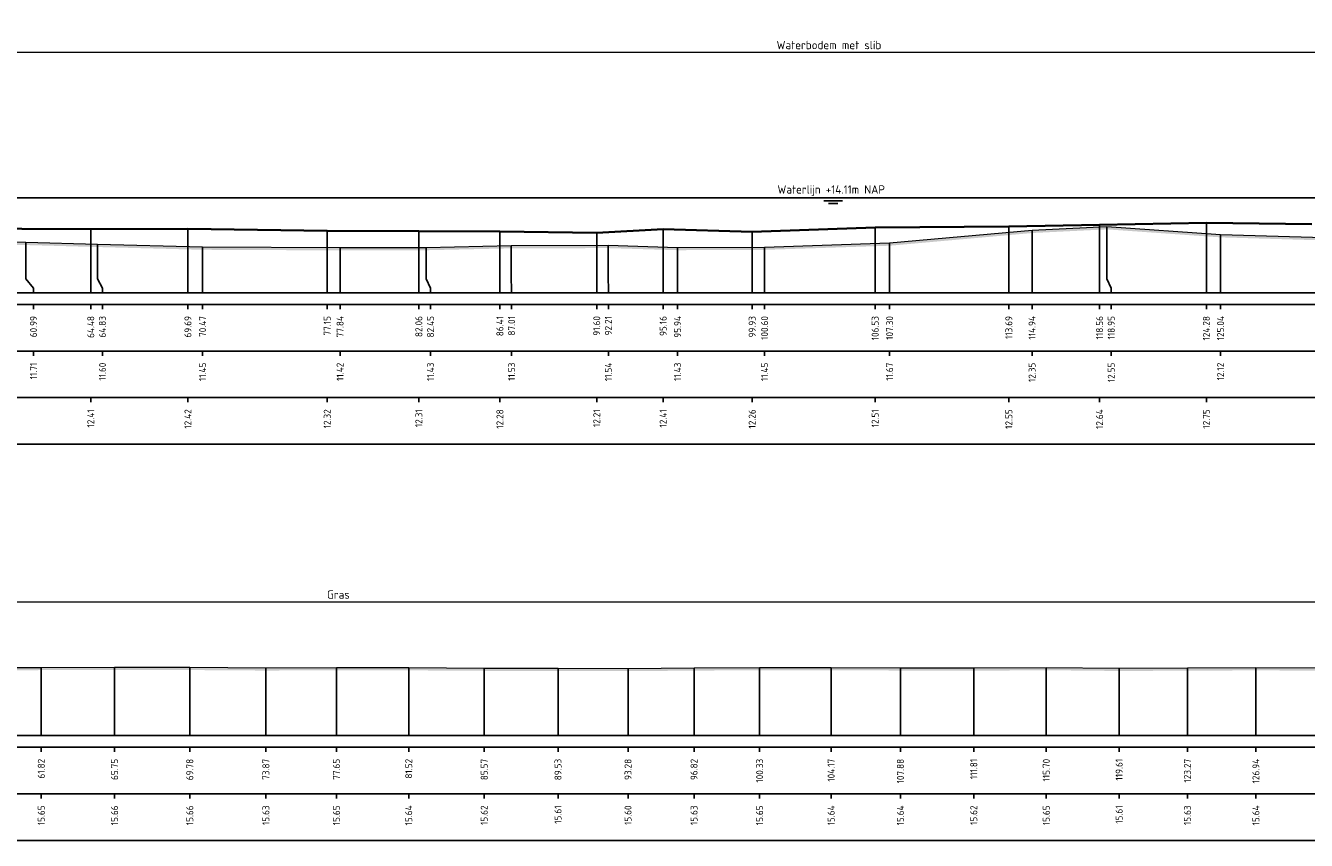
# Model space of a CAD drawing. Header units: metres. Extents: x 197882 to 206172, y 361908 to 364395.
# Tile 41 of 50: x 205845 to 205914, y 364260 to 364304. Entities that reach past the tile are written whole.
import ezdxf
from ezdxf.enums import TextEntityAlignment as Align

# ---------------------------------------------------------------- set-up
doc = ezdxf.new("R2010")
doc.units = ezdxf.units.M
doc.header["$PDMODE"] = 35
doc.header["$PDSIZE"] = 0.075
for name, color, linetype, lineweight in [('X-ME-AL-PROFIEL_BOVENKANT SLIB-GD', 42, 'Continuous', 35), ('X-ME-AL-PROFIEL_HUIDIG MAAIVELD-GD', 252, 'Continuous', 0), ('X-XX-AL-DETAIL1-M', 7, 'Continuous', 18), ('X-XX-AL-NAP-T18', 7, 'Continuous', 18)]:
    doc.layers.add(name, color=color, linetype=linetype, lineweight=lineweight)
doc.layers.add('X-ME-AL-PROFIEL_WATERLIJN-GD', color=150, linetype='Continuous')
doc.layers.add('X-ME-AL-PROFIELRASTER-S', color=7, linetype='Continuous')
doc.styles.add('NLCS-ISO', font='NLCS-ISO.ttf', dxfattribs={"height": 1.8})
doc.styles.add('NLCS-ISO-ANNOTATIEF-T18', font='NLCS-ISO.ttf', dxfattribs={"height": 1.8})
doc.styles.add('NLCS-ISO-ANNOTATIVE-T18', font='NLCS-ISO.ttf', dxfattribs={"height": 1.8})
doc.dimstyles.new('NLCS-ANNOTATIEF-T18-PIJL_L2_H0', dxfattribs={"dimtxt": 2.5, "dimasz": 1.8, "dimexe": 2, "dimexo": 2, "dimgap": 0.7, "dimtad": 1, "dimzin": 0, "dimdsep": 46, "dimtxsty": 'NLCS-ISO-ANNOTATIEF-T18', "dimcen": 0, "dimdle": 2, "dimclrd": 256, "dimclre": 256, "dimclrt": 10, "dimaunit": 2, "dimadec": 0, "dimazin": 0, "dimtfac": 1, "dimtdec": 3, "dimtofl": 0, "dimtmove": 0, "dimatfit": 3, "dimfxl": 2, "dimfxlon": 1, "dimtfillclr": 256, "dimtolj": 1, "dimtzin": 0, "dimlwd": -1, "dimlwe": -1, "dimarcsym": 0})

# ---------------------------------------------------------------- blocks, each defined once
blk = doc.blocks.new('SAL-PROFIELRASTER_BALK_EIND1-D')
at = {"color": 0, "linetype": 'ByBlock', "lineweight": -2, "flags": 128}
for points in [[(0, 0), (1, 0)], [(0, -2.5), (1, -2.5)], [(0, -12.5), (1, -12.5)]]:
    blk.add_lwpolyline(points, dxfattribs=at)
blk = doc.blocks.new('SAL-PROFIELRASTER_BALK_EIND2-D')
at = {"color": 0, "linetype": 'ByBlock', "lineweight": -2}
blk.add_line((1, -12.5), (0, -12.5), dxfattribs=at)
blk = doc.blocks.new('SAL-PROFIELRASTER_BALK_DATA-D')
at = {"color": 0, "linetype": 'ByBlock', "lineweight": -2}
blk.add_lwpolyline([(0, -3.5), (0, -2.5)], dxfattribs=at)
at = {"color": 0, "linetype": 'ByBlock', "lineweight": -2, "style": 'NLCS-ISO-ANNOTATIVE-T18'}
blk.add_attdef('GETAL', text='', height=1.5, rotation=90, dxfattribs=at).set_placement((0.75, -5), align=Align.RIGHT)
blk = doc.blocks.new('SAL-PROFIELRASTER_AANHAAL-D')
at = {"color": 9, "linetype": 'ByBlock', "lineweight": -2, "flags": 128}
blk.add_lwpolyline([(0, 1), (0, 0)], dxfattribs=at)
blk = doc.blocks.new('SAL-PROFIELRASTER_AANHAAL_STAGGER-D')
at = {"color": 9, "linetype": 'ByBlock', "lineweight": -2, "flags": 128}
for points in [[(0, 0), (0, -0.25)], [(0, -0.25), (1, -0.75)], [(1, -0.75), (1, -1)]]:
    blk.add_lwpolyline(points, dxfattribs=at)
blk = doc.blocks.new('*D18')
at = {"layer": 'Defpoints', "color": 0, "transparency": 16777216}
for p in [(205783.859, 364272.932), (205783.859, 364265.773), (206058.694, 364265.773)]:
    blk.add_point(p, dxfattribs=at)
at = {"layer": 'X-XX-AL-DETAIL1-M', "transparency": 16777216}
for p, q in [((205783.859, 364272.432), (205783.859, 364273.432)), ((206058.244, 364272.932), (205784.309, 364272.932)), ((206058.694, 364272.432), (206058.694, 364273.432))]:
    blk.add_line(p, q, dxfattribs=at)
for points in [[(205784.309, 364273.007), (205784.309, 364272.857), (205783.859, 364272.932)], [(206058.244, 364273.007), (206058.244, 364272.857), (206058.694, 364272.932)]]:
    blk.add_solid(points, dxfattribs=at)
at = {"layer": 'X-XX-AL-DETAIL1-M', "color": 10, "transparency": 16777216, "insert": (205861.611, 364273.332), "char_height": 0.45, "attachment_point": 5, "style": 'NLCS-ISO-ANNOTATIEF-T18'}
blk.add_mtext('\\A1;Gras', dxfattribs=at)
blk = doc.blocks.new('*D73')
at = {"layer": 'Defpoints', "color": 0, "transparency": 16777216}
for p in [(205811.547, 364302.4), (205811.547, 364294.603), (205964.272, 364294.609)]:
    blk.add_point(p, dxfattribs=at)
at = {"layer": 'X-XX-AL-DETAIL1-M', "transparency": 16777216}
for p, q in [((205811.547, 364301.9), (205811.547, 364302.9)), ((205964.272, 364301.9), (205964.272, 364302.9)), ((205963.822, 364302.4), (205811.997, 364302.4))]:
    blk.add_line(p, q, dxfattribs=at)
for points in [[(205811.997, 364302.475), (205811.997, 364302.325), (205811.547, 364302.4)], [(205963.822, 364302.475), (205963.822, 364302.325), (205964.272, 364302.4)]]:
    blk.add_solid(points, dxfattribs=at)
at = {"layer": 'X-XX-AL-DETAIL1-M', "color": 10, "transparency": 16777216, "insert": (205887.91, 364302.8), "char_height": 0.45, "attachment_point": 5, "style": 'NLCS-ISO-ANNOTATIEF-T18'}
blk.add_mtext('\\A1;Waterbodem met slib', dxfattribs=at)

msp = doc.modelspace()

# ---------------------------------------------------------------- hatches: boundary and pattern name
at = {"layer": 'X-ME-AL-PROFIEL_HUIDIG MAAIVELD-GD'}
h = msp.add_hatch(dxfattribs=at)
h.set_pattern_fill('AGR-MAAIVELD', color=256, scale=0.05, pattern_type=2)
h.set_pattern_definition([(45, (0.7585, 70.3239), (-0.25000007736, 0.25000007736), []), (45, (0.72278, 70.3596), (0, 0.50000015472), [0.3535535, -0.3535535]), (45, (0.68707, 70.39532), (0, 0.50000015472), [0.3535535, -0.3535535]), (45, (0.65085, 70.43153), (0, 0.50000015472), [0.3535535, -0.3535535]), (45, (0.61564, 70.46675), (0, 0.50000015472), [0.3535535, -0.3535535]), (45, (0.57992, 70.50246), (0, 0.50000015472), [0.3535535, -0.3535535]), (45, (0.5442, 70.53818), (0, 0.50000015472), [0.3535535, -0.3535535]), (315, (0.7585, 70.3239), (0.25000007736, 0.25000007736), []), (315, (0.7942, 70.3596), (0.50000015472, -1e-16), [0.3535535, -0.3535535]), (315, (0.82992, 70.39532), (0.50000015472, -1e-16), [0.3535535, -0.3535535]), (315, (0.86614, 70.43153), (0.50000015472, -1e-16), [0.3535535, -0.3535535]), (315, (0.90135, 70.46675), (0.50000015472, -1e-16), [0.3535535, -0.3535535]), (315, (0.93707, 70.50246), (0.50000015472, -1e-16), [0.3535535, -0.3535535]), (315, (0.97278, 70.53818), (0.50000015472, -1e-16), [0.3535535, -0.3535535])])
h.paths.add_polyline_path([(205989.776, 364297.821), (205988.056, 364297.465), (205986.32, 364297.003), (205984.461, 364296.601), (205982.677, 364296.431), (205980.743, 364296.439), (205978.392, 364296.283), (205976.431, 364295.887), (205974.215, 364295.826), (205972.028, 364295.718), (205970.071, 364295.382), (205967.749, 364295.366), (205966.781, 364295.066), (205965.201, 364294.788), (205964.384, 364294.698), (205964.272, 364294.609), (205964.266, 364294.49), (205963.896, 364294.47), (205962.933, 364294.417), (205959.28, 364294.278), (205956.396, 364294.154), (205954.075, 364294.147), (205950.812, 364294.1), (205945.465, 364293.873), (205940.37, 364293.704), (205938.909, 364293.575), (205937.272, 364293.613), (205933.473, 364292.484), (205928.859, 364292.321), (205925.803, 364292.489), (205919.735, 364292.589), (205917.211, 364292.563), (205914.452, 364292.471), (205908.902, 364292.636), (205902.81, 364293.064), (205898.796, 364292.868), (205891.161, 364292.187), (205884.458, 364291.966), (205879.794, 364291.947), (205876.071, 364292.059), (205870.865, 364292.047), (205866.311, 364291.945), (205861.701, 364291.936), (205854.332, 364291.969), (205848.692, 364292.117), (205844.852, 364292.223), (205840.029, 364292.337), (205833.959, 364292.626), (205828.768, 364293.02), (205823.124, 364293.098), (205819.815, 364293.383), (205816.992, 364293.567), (205814.29, 364293.957), (205812.525, 364294.23), (205811.894, 364294.409), (205811.547, 364294.603), (205811.194, 364294.726), (205810.2, 364294.899), (205809.004, 364295.352), (205808.226, 364295.845), (205807.479, 364295.954), (205805.553, 364295.983), (205803.289, 364295.969), (205801.099, 364295.99), (205798.832, 364296.01), (205796.356, 364296.052), (205794.312, 364296.03), (205791.904, 364296.09), (205789.726, 364296.134), (205787.762, 364296.163), (205785.587, 364296.205), (205783.859, 364296.232), (205783.859, 364296.082), (205785.587, 364296.055), (205787.762, 364296.013), (205789.726, 364295.984), (205791.904, 364295.94), (205794.312, 364295.88), (205796.356, 364295.902), (205798.832, 364295.86), (205801.099, 364295.84), (205803.289, 364295.819), (205805.553, 364295.833), (205807.479, 364295.804), (205808.226, 364295.695), (205809.004, 364295.202), (205810.2, 364294.749), (205811.194, 364294.576), (205811.547, 364294.453), (205811.894, 364294.259), (205812.525, 364294.08), (205814.29, 364293.807), (205816.992, 364293.417), (205819.815, 364293.233), (205823.124, 364292.948), (205828.768, 364292.87), (205833.959, 364292.476), (205840.029, 364292.187), (205844.852, 364292.073), (205848.692, 364291.967), (205854.332, 364291.819), (205861.701, 364291.786), (205866.311, 364291.795), (205870.865, 364291.897), (205876.071, 364291.909), (205879.794, 364291.797), (205884.458, 364291.816), (205891.161, 364292.037), (205898.796, 364292.718), (205902.81, 364292.914), (205908.902, 364292.486), (205914.452, 364292.321), (205917.211, 364292.413), (205919.735, 364292.439), (205925.803, 364292.339), (205928.859, 364292.171), (205933.473, 364292.334), (205937.272, 364293.463), (205938.909, 364293.425), (205940.37, 364293.554), (205945.465, 364293.723), (205950.812, 364293.95), (205954.075, 364293.997), (205956.396, 364294.004), (205959.28, 364294.128), (205962.933, 364294.267), (205963.896, 364294.32), (205964.266, 364294.34), (205964.272, 364294.459), (205964.384, 364294.548), (205965.201, 364294.638), (205966.781, 364294.916), (205967.749, 364295.216), (205970.071, 364295.232), (205972.028, 364295.568), (205974.215, 364295.676), (205976.431, 364295.737), (205978.392, 364296.133), (205980.743, 364296.289), (205982.677, 364296.281), (205984.461, 364296.451), (205986.32, 364296.853), (205988.056, 364297.315), (205989.776, 364297.671)])
h = msp.add_hatch(dxfattribs=at)
h.set_pattern_fill('AGR-MAAIVELD', color=256, scale=0.05, pattern_type=2)
h.set_pattern_definition([(45, (-3.94736, 88.7381), (-0.25000007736, 0.25000007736), []), (45, (-3.98308, 88.7738), (0, 0.50000015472), [0.3535535, -0.3535535]), (45, (-4.0188, 88.8095), (0, 0.50000015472), [0.3535535, -0.3535535]), (45, (-4.055, 88.84573), (0, 0.50000015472), [0.3535535, -0.3535535]), (45, (-4.09022, 88.88094), (0, 0.50000015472), [0.3535535, -0.3535535]), (45, (-4.12593, 88.91666), (0, 0.50000015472), [0.3535535, -0.3535535]), (45, (-4.16165, 88.95237), (0, 0.50000015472), [0.3535535, -0.3535535]), (315, (-3.94736, 88.7381), (0.25000007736, 0.25000007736), []), (315, (-3.91165, 88.7738), (0.50000015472, -1e-16), [0.3535535, -0.3535535]), (315, (-3.87593, 88.8095), (0.50000015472, -1e-16), [0.3535535, -0.3535535]), (315, (-3.83972, 88.84573), (0.50000015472, -1e-16), [0.3535535, -0.3535535]), (315, (-3.8045, 88.88094), (0.50000015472, -1e-16), [0.3535535, -0.3535535]), (315, (-3.7688, 88.91666), (0.50000015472, -1e-16), [0.3535535, -0.3535535]), (315, (-3.73308, 88.95237), (0.50000015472, -1e-16), [0.3535535, -0.3535535])])
h.paths.add_polyline_path([(206058.694, 364268.278), (206058.694, 364268.128), (206056.755, 364268.105), (206054.901, 364268.32), (206053.026, 364268.658), (206050.638, 364268.776), (206047.564, 364268.958), (206044.231, 364269.111), (206041.149, 364269.136), (206037.967, 364269.116), (206034.783, 364269.09), (206031.68, 364269.101), (206028.204, 364269.095), (206024.446, 364269.07), (206020.86, 364269.075), (206017.365, 364269.035), (206014.154, 364269.038), (206010.9, 364268.974), (206007.775, 364269.008), (206004.054, 364268.996), (206000.955, 364268.99), (205997.534, 364269.026), (205993.818, 364269.029), (205990.491, 364269.044), (205987.308, 364269.036), (205983.739, 364269.062), (205980.111, 364269.084), (205976.164, 364269.102), (205972.273, 364269.151), (205968.629, 364269.175), (205964.898, 364269.154), (205961.325, 364269.196), (205957.4, 364269.172), (205953.448, 364269.219), (205950.008, 364269.225), (205946.852, 364269.199), (205942.859, 364269.241), (205938.899, 364269.218), (205935.142, 364269.223), (205932.026, 364269.26), (205928.492, 364269.241), (205925.201, 364269.259), (205921.953, 364269.248), (205918.218, 364269.264), (205913.983, 364269.251), (205910.799, 364269.264), (205907.127, 364269.249), (205903.465, 364269.233), (205899.561, 364269.272), (205895.673, 364269.246), (205891.741, 364269.258), (205888.026, 364269.263), (205884.191, 364269.272), (205880.676, 364269.253), (205877.137, 364269.223), (205873.384, 364269.229), (205869.43, 364269.241), (205865.38, 364269.265), (205861.505, 364269.275), (205857.725, 364269.255), (205853.644, 364269.282), (205849.613, 364269.287), (205845.684, 364269.277), (205841.774, 364269.27), (205838.288, 364269.256), (205834.645, 364269.259), (205830.823, 364269.276), (205826.896, 364269.262), (205823.072, 364269.268), (205819.002, 364269.245), (205815.288, 364269.212), (205811.474, 364269.219), (205808.163, 364269.226), (205805.03, 364269.255), (205801.09, 364269.35), (205797.771, 364269.377), (205793.784, 364269.492), (205790.18, 364269.213), (205786.409, 364268.859), (205783.859, 364268.71), (205783.859, 364268.86), (205786.409, 364269.009), (205790.18, 364269.363), (205793.784, 364269.642), (205797.771, 364269.527), (205801.09, 364269.5), (205805.03, 364269.405), (205808.163, 364269.376), (205811.474, 364269.369), (205815.288, 364269.362), (205819.002, 364269.395), (205823.072, 364269.418), (205826.896, 364269.412), (205830.823, 364269.426), (205834.645, 364269.409), (205838.288, 364269.406), (205841.774, 364269.42), (205845.684, 364269.427), (205849.613, 364269.437), (205853.644, 364269.432), (205857.725, 364269.405), (205861.505, 364269.425), (205865.38, 364269.415), (205869.43, 364269.391), (205873.384, 364269.379), (205877.137, 364269.373), (205880.676, 364269.403), (205884.191, 364269.422), (205888.026, 364269.413), (205891.741, 364269.408), (205895.673, 364269.396), (205899.561, 364269.422), (205903.465, 364269.383), (205907.127, 364269.399), (205910.799, 364269.414), (205913.983, 364269.401), (205918.218, 364269.414), (205921.953, 364269.398), (205925.201, 364269.409), (205928.492, 364269.391), (205932.026, 364269.41), (205935.142, 364269.373), (205938.899, 364269.368), (205942.859, 364269.391), (205946.852, 364269.349), (205950.008, 364269.375), (205953.448, 364269.369), (205957.4, 364269.322), (205961.325, 364269.346), (205964.898, 364269.304), (205968.629, 364269.325), (205972.273, 364269.301), (205976.164, 364269.252), (205980.111, 364269.234), (205983.739, 364269.212), (205987.308, 364269.186), (205990.491, 364269.194), (205993.818, 364269.179), (205997.534, 364269.176), (206000.955, 364269.14), (206004.054, 364269.146), (206007.775, 364269.158), (206010.9, 364269.124), (206014.154, 364269.188), (206017.365, 364269.185), (206020.86, 364269.225), (206024.446, 364269.22), (206028.204, 364269.245), (206031.68, 364269.251), (206034.783, 364269.24), (206037.967, 364269.266), (206041.149, 364269.286), (206044.231, 364269.261), (206047.564, 364269.108), (206050.638, 364268.926), (206053.026, 364268.808), (206054.901, 364268.47), (206056.755, 364268.255)])

# ---------------------------------------------------------------- linework, layer by layer
at = {"layer": 'X-ME-AL-PROFIEL_BOVENKANT SLIB-GD'}
msp.add_lwpolyline([(205811.547, 364294.603), (205811.935, 364294.412), (205812.683, 364294.269), (205814.372, 364294), (205816.257, 364293.803), (205819.372, 364293.686), (205822.71, 364293.605), (205827.976, 364293.432), (205833.032, 364293.286), (205839.805, 364293.121), (205844.64, 364292.943), (205848.335, 364292.922), (205853.545, 364292.934), (205861.013, 364292.837), (205865.923, 364292.823), (205870.271, 364292.797), (205875.459, 364292.722), (205879.02, 364292.929), (205883.793, 364292.775), (205890.385, 364293.021), (205897.552, 364293.062), (205902.418, 364293.159), (205908.141, 364293.265), (205913.799, 364293.19)], dxfattribs=at)
at = {"layer": 'X-ME-AL-PROFIEL_HUIDIG MAAIVELD-GD'}
for points in [[(205840.029, 364292.337), (205844.852, 364292.223), (205848.692, 364292.117), (205854.332, 364291.969), (205861.701, 364291.936), (205866.311, 364291.945), (205870.865, 364292.047), (205876.071, 364292.059), (205879.794, 364291.947), (205884.458, 364291.966), (205891.161, 364292.187), (205898.796, 364292.868), (205902.81, 364293.064), (205908.902, 364292.636), (205914.452, 364292.471)], [(205841.774, 364269.42), (205845.684, 364269.427), (205849.613, 364269.437), (205853.644, 364269.432), (205857.725, 364269.405), (205861.505, 364269.425), (205865.38, 364269.415), (205869.43, 364269.391), (205873.384, 364269.379), (205877.137, 364269.373), (205880.676, 364269.403), (205884.191, 364269.422), (205888.026, 364269.413), (205891.741, 364269.408), (205895.673, 364269.396), (205899.561, 364269.422), (205903.465, 364269.383), (205907.127, 364269.399), (205910.799, 364269.414), (205913.983, 364269.401)]]:
    msp.add_lwpolyline(points, dxfattribs=at)
at = {"layer": 'X-ME-AL-PROFIEL_WATERLIJN-GD'}
for points in [[(205811.547, 364294.603), (205964.272, 364294.609)], [(205887.635, 364294.442), (205888.635, 364294.442)], [(205887.877, 364294.298), (205888.377, 364294.298)]]:
    msp.add_lwpolyline(points, dxfattribs=at)

# ---------------------------------------------------------------- block references
at = {"layer": 'X-ME-AL-PROFIELRASTER-S'}
for p, yscale in [((205848.335, 364289.516), 3.406000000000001), ((205853.545, 364289.516), 3.417999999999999), ((205861.013, 364289.516), 3.321), ((205865.923, 364289.516), 3.307), ((205879.02, 364289.516), 3.413), ((205890.385, 364289.516), 3.505000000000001), ((205897.552, 364289.516), 3.545999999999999), ((205898.796, 364289.516), 3.352), ((205902.418, 364289.516), 3.643000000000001), ((205902.81, 364290.516), 2.548), ((205908.141, 364289.516), 3.749000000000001), ((205844.852, 364290.516), 1.707000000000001), ((205870.271, 364289.516), 3.281000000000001), ((205875.459, 364289.516), 3.206), ((205883.793, 364289.516), 3.259), ((205891.161, 364289.516), 2.670999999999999), ((205908.902, 364289.516), 3.119999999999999), ((205848.692, 364290.516), 1.601000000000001), ((205854.332, 364289.516), 2.452999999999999), ((205861.701, 364289.516), 2.42), ((205866.311, 364290.516), 1.429), ((205870.865, 364290.516), 1.531000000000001), ((205876.071, 364290.516), 1.542999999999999), ((205879.794, 364289.516), 2.430999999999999), ((205884.458, 364289.516), 2.449999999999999), ((205845.684, 364265.773), 3.654), ((205849.613, 364265.773), 3.664), ((205853.644, 364265.773), 3.659000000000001), ((205857.725, 364265.773), 3.632), ((205861.505, 364265.773), 3.651999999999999), ((205865.38, 364265.773), 3.641999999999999), ((205869.43, 364265.773), 3.618), ((205873.384, 364265.773), 3.606), ((205877.137, 364265.773), 3.6), ((205880.676, 364265.773), 3.630000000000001), ((205884.191, 364265.773), 3.648999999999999), ((205888.026, 364265.773), 3.640000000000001), ((205891.741, 364265.773), 3.635), ((205895.673, 364265.773), 3.622999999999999), ((205899.561, 364265.773), 3.648999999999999), ((205903.465, 364265.773), 3.609999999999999), ((205907.127, 364265.773), 3.625999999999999), ((205910.799, 364265.773), 3.641)]:
    msp.add_blockref('SAL-PROFIELRASTER_AANHAAL-D', p, dxfattribs=dict(at, yscale=yscale))
for p, xscale, zscale in [((205844.852, 364290.516), 0.4126362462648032, 0.4126362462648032), ((205848.692, 364290.516), 0.2680269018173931, 0.2680269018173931), ((205866.311, 364290.516), 0.2373982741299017, 0.2373982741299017), ((205870.865, 364290.516), 0.03100876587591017, 0.03100876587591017), ((205876.071, 364290.516), 0.01396431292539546, 0.01396431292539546), ((205902.81, 364290.516), 0.2330420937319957, 0.2330420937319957)]:
    msp.add_blockref('SAL-PROFIELRASTER_AANHAAL_STAGGER-D', p, dxfattribs=dict(at, xscale=xscale, zscale=zscale))
at = {"layer": 'X-ME-AL-PROFIELRASTER-S', "yscale": 0.25}
for name, p, xscale, zscale in [('SAL-PROFIELRASTER_BALK_EIND1-D', (205783.859, 364289.516), 206.5425505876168, 206.5425505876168), ('SAL-PROFIELRASTER_BALK_EIND2-D', (205783.859, 364287.016), 206.5425505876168, 206.5425505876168), ('SAL-PROFIELRASTER_BALK_EIND2-D', (205783.859, 364284.516), 206.5425505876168, 206.5425505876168), ('SAL-PROFIELRASTER_BALK_EIND1-D', (205783.859, 364265.773), 275.4599491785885, 275.4599491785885), ('SAL-PROFIELRASTER_BALK_EIND2-D', (205783.859, 364263.273), 275.4599491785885, 275.4599491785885)]:
    msp.add_blockref(name, p, dxfattribs=dict(at, xscale=xscale, zscale=zscale))
at = {"layer": 'X-ME-AL-PROFIELRASTER-S', "xscale": 0.25, "yscale": 0.25, "zscale": 0.25}
for p, values in [((205845.265, 364289.516), {'GETAL': '60.99'}), ((205848.335, 364289.516), {'GETAL': '64.48'}), ((205848.96, 364289.516), {'GETAL': '64.83'}), ((205853.545, 364289.516), {'GETAL': '69.69'}), ((205854.332, 364289.516), {'GETAL': '70.47'}), ((205861.013, 364289.516), {'GETAL': '77.15'}), ((205861.701, 364289.516), {'GETAL': '77.84'}), ((205865.923, 364289.516), {'GETAL': '82.06'}), ((205866.548, 364289.516), {'GETAL': '82.45'}), ((205870.271, 364289.516), {'GETAL': '86.41'}), ((205870.896, 364289.516), {'GETAL': '87.01'}), ((205875.459, 364289.516), {'GETAL': '91.60'}), ((205876.084, 364289.516), {'GETAL': '92.21'}), ((205879.02, 364289.516), {'GETAL': '95.16'}), ((205879.794, 364289.516), {'GETAL': '95.94'}), ((205883.793, 364289.516), {'GETAL': '99.93'}), ((205884.458, 364289.516), {'GETAL': '100.60'}), ((205890.385, 364289.516), {'GETAL': '106.53'}), ((205891.161, 364289.516), {'GETAL': '107.30'}), ((205897.552, 364289.516), {'GETAL': '113.69'}), ((205898.796, 364289.516), {'GETAL': '114.94'}), ((205902.418, 364289.516), {'GETAL': '118.56'}), ((205903.043, 364289.516), {'GETAL': '118.95'}), ((205908.141, 364289.516), {'GETAL': '124.28'}), ((205908.902, 364289.516), {'GETAL': '125.04'}), ((205845.265, 364287.016), {'GETAL': '11.71'}), ((205848.96, 364287.016), {'GETAL': '11.60'}), ((205854.332, 364287.016), {'GETAL': '11.45'}), ((205861.701, 364287.016), {'GETAL': '11.42'}), ((205866.548, 364287.016), {'GETAL': '11.43'}), ((205870.896, 364287.016), {'GETAL': '11.53'}), ((205876.084, 364287.016), {'GETAL': '11.54'}), ((205879.794, 364287.016), {'GETAL': '11.43'}), ((205884.458, 364287.016), {'GETAL': '11.45'}), ((205891.161, 364287.016), {'GETAL': '11.67'}), ((205898.796, 364287.016), {'GETAL': '12.35'}), ((205903.043, 364287.016), {'GETAL': '12.55'}), ((205908.902, 364287.016), {'GETAL': '12.12'}), ((205848.335, 364284.516), {'GETAL': '12.41'}), ((205853.545, 364284.516), {'GETAL': '12.42'}), ((205861.013, 364284.516), {'GETAL': '12.32'}), ((205865.923, 364284.516), {'GETAL': '12.31'}), ((205870.271, 364284.516), {'GETAL': '12.28'}), ((205875.459, 364284.516), {'GETAL': '12.21'}), ((205879.02, 364284.516), {'GETAL': '12.41'}), ((205883.793, 364284.516), {'GETAL': '12.26'}), ((205890.385, 364284.516), {'GETAL': '12.51'}), ((205897.552, 364284.516), {'GETAL': '12.55'}), ((205902.418, 364284.516), {'GETAL': '12.64'}), ((205908.141, 364284.516), {'GETAL': '12.75'}), ((205845.684, 364265.773), {'GETAL': '61.82'}), ((205849.613, 364265.773), {'GETAL': '65.75'}), ((205853.644, 364265.773), {'GETAL': '69.78'}), ((205857.725, 364265.773), {'GETAL': '73.87'}), ((205861.505, 364265.773), {'GETAL': '77.65'}), ((205865.38, 364265.773), {'GETAL': '81.52'}), ((205869.43, 364265.773), {'GETAL': '85.57'}), ((205873.384, 364265.773), {'GETAL': '89.53'}), ((205877.137, 364265.773), {'GETAL': '93.28'}), ((205880.676, 364265.773), {'GETAL': '96.82'}), ((205884.191, 364265.773), {'GETAL': '100.33'}), ((205888.026, 364265.773), {'GETAL': '104.17'}), ((205891.741, 364265.773), {'GETAL': '107.88'}), ((205895.673, 364265.773), {'GETAL': '111.81'}), ((205899.561, 364265.773), {'GETAL': '115.70'}), ((205903.465, 364265.773), {'GETAL': '119.61'}), ((205907.127, 364265.773), {'GETAL': '123.27'}), ((205910.799, 364265.773), {'GETAL': '126.94'}), ((205845.684, 364263.273), {'GETAL': '15.65'}), ((205849.613, 364263.273), {'GETAL': '15.66'}), ((205853.644, 364263.273), {'GETAL': '15.66'}), ((205857.725, 364263.273), {'GETAL': '15.63'}), ((205861.505, 364263.273), {'GETAL': '15.65'}), ((205865.38, 364263.273), {'GETAL': '15.64'}), ((205869.43, 364263.273), {'GETAL': '15.62'}), ((205873.384, 364263.273), {'GETAL': '15.61'}), ((205877.137, 364263.273), {'GETAL': '15.60'}), ((205880.676, 364263.273), {'GETAL': '15.63'}), ((205884.191, 364263.273), {'GETAL': '15.65'}), ((205888.026, 364263.273), {'GETAL': '15.64'}), ((205891.741, 364263.273), {'GETAL': '15.64'}), ((205895.673, 364263.273), {'GETAL': '15.62'}), ((205899.561, 364263.273), {'GETAL': '15.65'}), ((205903.465, 364263.273), {'GETAL': '15.61'}), ((205907.127, 364263.273), {'GETAL': '15.63'}), ((205910.799, 364263.273), {'GETAL': '15.64'})]:
    msp.add_blockref('SAL-PROFIELRASTER_BALK_DATA-D', p, dxfattribs=at).add_auto_attribs(values)

# ---------------------------------------------------------------- texts
at = {"layer": 'X-XX-AL-NAP-T18', "color": 10, "insert": (205885.147, 364294.695), "char_height": 0.45, "width": 15.43377, "attachment_point": 7, "style": 'NLCS-ISO'}
msp.add_mtext('Waterlijn +14.11m NAP', dxfattribs=at)

# ---------------------------------------------------------------- dimensions: what is measured, and where the dimension line sits
at = {"layer": 'X-XX-AL-DETAIL1-M'}
for base, p1, p2, text, picture, middle in [((205811.547, 364302.4), (205964.272, 364294.609), (205811.547, 364294.603), 'Waterbodem met slib', '*D73', (205887.91, 364302.4)), ((205783.859, 364272.932), (206058.694, 364265.773), (205783.859, 364265.773), 'Gras', '*D18', (205861.611, 364272.932))]:
    dim = msp.add_linear_dim(base=base, p1=p1, p2=p2, text=text, dimstyle='NLCS-ANNOTATIEF-T18-PIJL_L2_H0', dxfattribs=at)
    dim.commit()
    dim.dimension.update_dxf_attribs({"geometry": picture, "text_midpoint": middle, "dimtype": 160})

doc.saveas('drawing.dxf')
